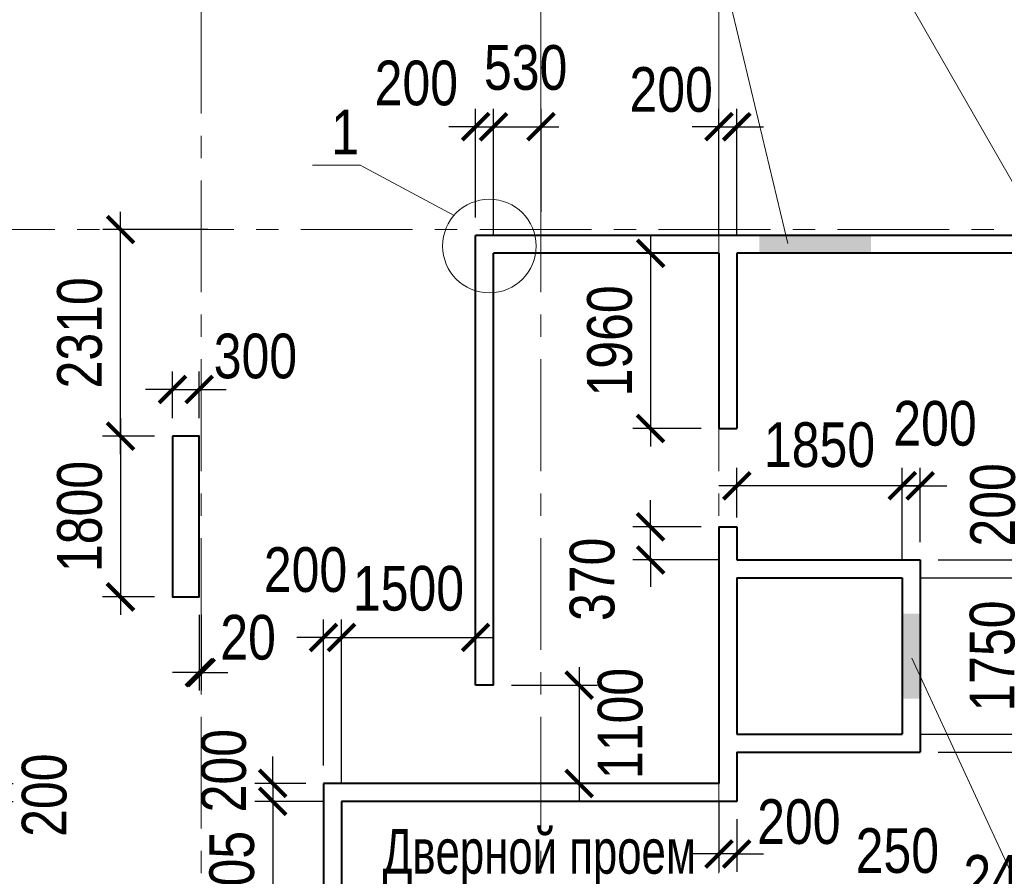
# Model space of a CAD drawing. Extents: x 26966 to 148137, y 549733 to 633733.
# Tile 25 of 29: x 71639 to 82648, y 616594 to 626176. Entities that reach past the tile are written whole.
import ezdxf

# ---------------------------------------------------------------- set-up
doc = ezdxf.new("R2010")
doc.units = 0
doc.header["$LTSCALE"] = 1000
doc.header["$MEASUREMENT"] = 0
doc.linetypes.add('CENTER', pattern=[2, 1.25, -0.25, 0.25, -0.25])
for name, color, linetype, lineweight in [('CК-400-Т(двери)', 7, 'Continuous', 20), ('СК-040-С(тены)', 12, 'Continuous', 40), ('СК-043-С-ПИЛОНЫ', 5, 'Continuous', 40), ('СК-100-О(си)', 7, 'CENTER', 15), ('СК-110-О-РАЗМЕРЫ', 7, 'Continuous', 15), ('СК-300-Р(азмеры)', 7, 'Continuous', 20), ('СК-343-Р-КОЛОННЫ', 7, 'Continuous', 13), ('СК-400-Т(екст)', 7, 'Continuous', 20), ('СК-600-Ш(триховка', 7, 'Continuous', 15)]:
    doc.layers.add(name, color=color, linetype=linetype, lineweight=lineweight)
doc.styles.add('RUSS', font='arial.ttf', dxfattribs={"width": 0.8})
doc.dimstyles.new('100-200', dxfattribs={"dimscale": 0, "dimtxt": 500, "dimasz": 300, "dimexe": 200, "dimexo": 200, "dimgap": 200, "dimtad": 1, "dimdec": 0, "dimzin": 0, "dimdsep": 46, "dimtxsty": 'RUSS', "dimblk": 'ARCHTICK', "dimcen": 0.096, "dimdle": 200, "dimclrd": 7, "dimclre": 7, "dimclrt": 256, "dimadec": 0, "dimazin": 0, "dimtfac": 1, "dimtdec": 0, "dimtmove": 2, "dimatfit": 3, "dimldrblk": 'OBLIQUE', "dimfxl": 1, "dimtolj": 1, "dimtzin": 0, "dimarcsym": 0})

# ---------------------------------------------------------------- blocks, each defined once
blk = doc.blocks.new('оси')
at = {"layer": 'СК-100-О(си)'}
for p, q in [((-17800, 18534.9), (-17800, -11023.5)), ((-14000, 18534.9), (-14000, -11023.5)), ((-12010, 18534.9), (-12010, -11023.5)), ((-46685.3, 15985), (4554.2, 15985))]:
    blk.add_line(p, q, dxfattribs=at)
blk = doc.blocks.new('A$C858fb3ef')
at = {"layer": 'СК-300-Р(азмеры)'}
blk.add_blockref('оси', (0, 0), dxfattribs=at)
blk = doc.blocks.new('A$C573b34c5')
blk.add_blockref('A$C858fb3ef', (0, 0))
blk = doc.blocks.new('A$Cc2edbf5f')
at = {"layer": 'СК-040-С(тены)'}
for p, q in [((38410, 15920), (29190, 15920)), ((29190, 10890), (29190, 15920)), ((31910, 15720), (29390, 15720)), ((29390, 10890), (29390, 15720)), ((31910, 15720), (31910, 13760)), ((32110, 15720), (32110, 13760)), ((36210, 15720), (32110, 15720)), ((31910, 13760), (32110, 13760)), ((31910, 12660), (32110, 12660)), ((31910, 12660), (31910, 9790)), ((32110, 12660), (32110, 12290)), ((32110, 12290), (34160, 12290)), ((34160, 12290), (34160, 10140)), ((32110, 12090), (32110, 10340)), ((32110, 12090), (33960, 12090)), ((33960, 12090), (33960, 10340)), ((29390, 10890), (29190, 10890)), ((32110, 10340), (33960, 10340)), ((32110, 10140), (32110, 9590)), ((32110, 10140), (34160, 10140)), ((29190, 9790), (27490, 9790)), ((27490, 9790), (27490, 5985)), ((31910, 9790), (29190, 9790)), ((32110, 9590), (27690, 9590)), ((27690, 9590), (27690, 7685))]:
    blk.add_line(p, q, dxfattribs=at)
at = {"layer": 'СК-043-С-ПИЛОНЫ'}
blk.add_lwpolyline([(25800, 13676), (25800, 11876), (26100, 11876), (26100, 13676)], close=True, dxfattribs=at)
at = {"layer": 'СК-600-Ш(триховка', "color": 7}
for points in [[(32360, 15920), (32360, 15720), (33610, 15920), (33610, 15720)], [(34160, 11690), (33960, 11690), (34160, 10740), (33960, 10740)]]:
    blk.add_solid(points, dxfattribs=at)
blk = doc.blocks.new('_ArchTick')
at = {"color": 0, "linetype": 'ByBlock', "const_width": 0.15}
blk.add_lwpolyline([(-0.5, -0.5), (0.5, 0.5)], dxfattribs=at)
blk = doc.blocks.new('*D54')
at = {"layer": 'Defpoints', "color": 0, "transparency": 16777216}
for p in [(69720, 617633), (71027, 617433), (71365, 617433)]:
    blk.add_point(p, dxfattribs=at)
at = {"layer": 'СК-343-Р-КОЛОННЫ', "color": 7, "lineweight": -2, "transparency": 16777216}
for p, q in [((71365, 617633), (71365, 617933)), ((69920, 617633), (71565, 617633)), ((71365, 617633), (71365, 617433)), ((71227, 617433), (71565, 617433)), ((71365, 617433), (71365, 617133))]:
    blk.add_line(p, q, dxfattribs=at)
at = {"layer": 'СК-343-Р-КОЛОННЫ', "color": 7, "lineweight": -2, "transparency": 16777216, "xscale": 300, "yscale": 300, "zscale": 300}
for p, rotation in [((71365, 617633), 270), ((71365, 617433), 90)]:
    blk.add_blockref('_ArchTick', p, dxfattribs=dict(at, rotation=rotation))
at = {"layer": 'СК-343-Р-КОЛОННЫ', "transparency": 16777216, "insert": (71916, 617502), "char_height": 500, "attachment_point": 5, "rotation": 90, "style": 'RUSS'}
blk.add_mtext('\\A1;200', dxfattribs=at)
blk = doc.blocks.new('_Oblique')
at = {"color": 0, "linetype": 'ByBlock', "lineweight": -2}
blk.add_line((-0.5, -0.5), (0.5, 0.5), dxfattribs=at)
blk = doc.blocks.new('*D87')
at = {"layer": 'Defpoints', "color": 0, "transparency": 16777216}
for p in [(73647, 619719), (73668, 619719), (73668, 618873)]:
    blk.add_point(p, dxfattribs=at)
at = {"layer": 'СК-343-Р-КОЛОННЫ', "color": 7, "lineweight": -2, "transparency": 16777216}
for p, q in [((73647, 619519), (73647, 618673)), ((73668, 619519), (73668, 618673)), ((73647, 618873), (73347, 618873)), ((73647, 618873), (73668, 618873)), ((73668, 618873), (73968, 618873))]:
    blk.add_line(p, q, dxfattribs=at)
at = {"layer": 'СК-343-Р-КОЛОННЫ', "color": 7, "lineweight": -2, "transparency": 16777216, "xscale": 300, "yscale": 300, "zscale": 300}
blk.add_blockref('_ArchTick', (73647, 618873), dxfattribs=at)
at = {"layer": 'СК-343-Р-КОЛОННЫ', "color": 7, "lineweight": -2, "transparency": 16777216, "xscale": 300, "yscale": 300, "zscale": 300, "rotation": 180}
blk.add_blockref('_ArchTick', (73668, 618873), dxfattribs=at)
at = {"layer": 'СК-343-Р-КОЛОННЫ', "transparency": 16777216, "insert": (74193, 619265), "char_height": 500, "attachment_point": 5, "style": 'RUSS'}
blk.add_mtext('\\A1;20', dxfattribs=at)
blk = doc.blocks.new('*D88')
at = {"layer": 'Defpoints', "color": 0, "transparency": 16777216}
for p in [(73647, 622040), (73347, 621519), (73647, 621519)]:
    blk.add_point(p, dxfattribs=at)
at = {"layer": 'СК-343-Р-КОЛОННЫ', "color": 7, "lineweight": -2, "transparency": 16777216}
for p, q in [((73347, 621719), (73347, 622240)), ((73647, 621719), (73647, 622240)), ((73347, 622040), (73047, 622040)), ((73347, 622040), (73647, 622040)), ((73647, 622040), (73947, 622040))]:
    blk.add_line(p, q, dxfattribs=at)
at = {"layer": 'СК-343-Р-КОЛОННЫ', "color": 7, "lineweight": -2, "transparency": 16777216, "xscale": 300, "yscale": 300, "zscale": 300}
blk.add_blockref('_ArchTick', (73347, 622040), dxfattribs=at)
at = {"layer": 'СК-343-Р-КОЛОННЫ', "color": 7, "lineweight": -2, "transparency": 16777216, "xscale": 300, "yscale": 300, "zscale": 300, "rotation": 180}
blk.add_blockref('_ArchTick', (73647, 622040), dxfattribs=at)
at = {"layer": 'СК-343-Р-КОЛОННЫ', "transparency": 16777216, "insert": (74275, 622411), "char_height": 500, "attachment_point": 5, "style": 'RUSS'}
blk.add_mtext('\\A1;300', dxfattribs=at)
blk = doc.blocks.new('*D89')
at = {"layer": 'Defpoints', "color": 0, "transparency": 16777216}
for p in [(76937, 624979), (76737, 623763), (76937, 623563)]:
    blk.add_point(p, dxfattribs=at)
at = {"layer": 'СК-343-Р-КОЛОННЫ', "color": 7, "lineweight": -2, "transparency": 16777216}
for p, q in [((76737, 623963), (76737, 625179)), ((76937, 623763), (76937, 625179)), ((76737, 624979), (76437, 624979)), ((76737, 624979), (76937, 624979)), ((76937, 624979), (77237, 624979))]:
    blk.add_line(p, q, dxfattribs=at)
at = {"layer": 'СК-343-Р-КОЛОННЫ', "color": 7, "lineweight": -2, "transparency": 16777216, "xscale": 300, "yscale": 300, "zscale": 300}
blk.add_blockref('_ArchTick', (76737, 624979), dxfattribs=at)
at = {"layer": 'СК-343-Р-КОЛОННЫ', "color": 7, "lineweight": -2, "transparency": 16777216, "xscale": 300, "yscale": 300, "zscale": 300, "rotation": 180}
blk.add_blockref('_ArchTick', (76937, 624979), dxfattribs=at)
at = {"layer": 'СК-343-Р-КОЛОННЫ', "transparency": 16777216, "insert": (76074, 625465), "char_height": 500, "attachment_point": 5, "style": 'RUSS'}
blk.add_mtext('\\A1;200', dxfattribs=at)
blk = doc.blocks.new('*D90')
at = {"layer": 'Defpoints', "color": 0, "transparency": 16777216}
for p in [(77468, 624979), (77468, 623828), (76937, 623563)]:
    blk.add_point(p, dxfattribs=at)
at = {"layer": 'СК-343-Р-КОЛОННЫ', "color": 7, "lineweight": -2, "transparency": 16777216}
for p, q in [((76937, 623763), (76937, 625179)), ((77468, 624028), (77468, 625179)), ((76737, 624979), (77668, 624979))]:
    blk.add_line(p, q, dxfattribs=at)
at = {"layer": 'СК-343-Р-КОЛОННЫ', "color": 7, "lineweight": -2, "transparency": 16777216, "xscale": 300, "yscale": 300, "zscale": 300, "rotation": 180}
blk.add_blockref('_ArchTick', (76937, 624979), dxfattribs=at)
at = {"layer": 'СК-343-Р-КОЛОННЫ', "color": 7, "lineweight": -2, "transparency": 16777216, "xscale": 300, "yscale": 300, "zscale": 300}
blk.add_blockref('_ArchTick', (77468, 624979), dxfattribs=at)
at = {"layer": 'СК-343-Р-КОЛОННЫ', "transparency": 16777216, "insert": (77296, 625638), "char_height": 500, "attachment_point": 5, "style": 'RUSS'}
blk.add_mtext('\\A1;530', dxfattribs=at)
blk = doc.blocks.new('*D101')
at = {"layer": 'Defpoints', "color": 0, "transparency": 16777216}
for p in [(79657, 620963), (79657, 620409), (81507, 619933)]:
    blk.add_point(p, dxfattribs=at)
at = {"layer": 'СК-343-Р-КОЛОННЫ', "color": 7, "lineweight": -2, "transparency": 16777216}
for p, q in [((79657, 620609), (79657, 621163)), ((81507, 620133), (81507, 621163)), ((81707, 620963), (79457, 620963))]:
    blk.add_line(p, q, dxfattribs=at)
at = {"layer": 'СК-343-Р-КОЛОННЫ', "color": 7, "lineweight": -2, "transparency": 16777216, "xscale": 300, "yscale": 300, "zscale": 300, "rotation": 180}
blk.add_blockref('_ArchTick', (79657, 620963), dxfattribs=at)
at = {"layer": 'СК-343-Р-КОЛОННЫ', "color": 7, "lineweight": -2, "transparency": 16777216, "xscale": 300, "yscale": 300, "zscale": 300}
blk.add_blockref('_ArchTick', (81507, 620963), dxfattribs=at)
at = {"layer": 'СК-343-Р-КОЛОННЫ', "transparency": 16777216, "insert": (80582, 621419), "char_height": 500, "attachment_point": 5, "style": 'RUSS'}
blk.add_mtext('\\A1;1850', dxfattribs=at)
blk = doc.blocks.new('*D102')
at = {"layer": 'Defpoints', "color": 0, "transparency": 16777216}
for p in [(81707, 620963), (81707, 620133), (81507, 619933)]:
    blk.add_point(p, dxfattribs=at)
at = {"layer": 'СК-343-Р-КОЛОННЫ', "color": 7, "lineweight": -2, "transparency": 16777216}
for p, q in [((81507, 620133), (81507, 621163)), ((81707, 620333), (81707, 621163)), ((81507, 620963), (81207, 620963)), ((81507, 620963), (81707, 620963)), ((81707, 620963), (82007, 620963))]:
    blk.add_line(p, q, dxfattribs=at)
at = {"layer": 'СК-343-Р-КОЛОННЫ', "color": 7, "lineweight": -2, "transparency": 16777216, "xscale": 300, "yscale": 300, "zscale": 300}
blk.add_blockref('_ArchTick', (81507, 620963), dxfattribs=at)
at = {"layer": 'СК-343-Р-КОЛОННЫ', "color": 7, "lineweight": -2, "transparency": 16777216, "xscale": 300, "yscale": 300, "zscale": 300, "rotation": 180}
blk.add_blockref('_ArchTick', (81707, 620963), dxfattribs=at)
at = {"layer": 'СК-343-Р-КОЛОННЫ', "transparency": 16777216, "insert": (81873, 621658), "char_height": 500, "attachment_point": 5, "style": 'RUSS'}
blk.add_mtext('\\A1;200', dxfattribs=at)
blk = doc.blocks.new('*D103')
at = {"layer": 'Defpoints', "color": 0, "transparency": 16777216}
for p in [(81507, 619933), (81507, 618183), (82971, 618183)]:
    blk.add_point(p, dxfattribs=at)
at = {"layer": 'СК-343-Р-КОЛОННЫ', "color": 7, "lineweight": -2, "transparency": 16777216}
for p, q in [((82971, 620133), (82971, 617983)), ((81707, 619933), (83171, 619933)), ((81707, 618183), (83171, 618183))]:
    blk.add_line(p, q, dxfattribs=at)
at = {"layer": 'СК-343-Р-КОЛОННЫ', "color": 7, "lineweight": -2, "transparency": 16777216, "xscale": 300, "yscale": 300, "zscale": 300}
for p, rotation in [((82971, 619933), 90), ((82971, 618183), 270)]:
    blk.add_blockref('_ArchTick', p, dxfattribs=dict(at, rotation=rotation))
at = {"layer": 'СК-343-Р-КОЛОННЫ', "transparency": 16777216, "insert": (82515, 619058), "char_height": 500, "attachment_point": 5, "rotation": 90, "style": 'RUSS'}
blk.add_mtext('\\A1;1750', dxfattribs=at)
blk = doc.blocks.new('*D104')
at = {"layer": 'Defpoints', "color": 0, "transparency": 16777216}
for p in [(81707, 620133), (82971, 620133), (81507, 619933)]:
    blk.add_point(p, dxfattribs=at)
at = {"layer": 'СК-343-Р-КОЛОННЫ', "color": 7, "lineweight": -2, "transparency": 16777216}
for p, q in [((82971, 620133), (82971, 620433)), ((81907, 620133), (83171, 620133)), ((82971, 619933), (82971, 620133)), ((81707, 619933), (83171, 619933)), ((82971, 619933), (82971, 619633))]:
    blk.add_line(p, q, dxfattribs=at)
at = {"layer": 'СК-343-Р-КОЛОННЫ', "color": 7, "lineweight": -2, "transparency": 16777216, "xscale": 300, "yscale": 300, "zscale": 300}
for p, rotation in [((82971, 620133), 270), ((82971, 619933), 90)]:
    blk.add_blockref('_ArchTick', p, dxfattribs=dict(at, rotation=rotation))
at = {"layer": 'СК-343-Р-КОЛОННЫ', "transparency": 16777216, "insert": (82520, 620749), "char_height": 500, "attachment_point": 5, "rotation": 90, "style": 'RUSS'}
blk.add_mtext('\\A1;200', dxfattribs=at)
blk = doc.blocks.new('*D105')
at = {"layer": 'Defpoints', "color": 0, "transparency": 16777216}
for p in [(81507, 618183), (81707, 617983), (82971, 617983)]:
    blk.add_point(p, dxfattribs=at)
at = {"layer": 'СК-343-Р-КОЛОННЫ', "color": 7, "lineweight": -2, "transparency": 16777216}
for p, q in [((82971, 618183), (82971, 618483)), ((81707, 618183), (83171, 618183)), ((82971, 618183), (82971, 617983)), ((81907, 617983), (83171, 617983)), ((82971, 617983), (82971, 617683))]:
    blk.add_line(p, q, dxfattribs=at)
at = {"layer": 'СК-343-Р-КОЛОННЫ', "color": 7, "lineweight": -2, "transparency": 16777216, "xscale": 300, "yscale": 300, "zscale": 300}
for p, rotation in [((82971, 618183), 270), ((82971, 617983), 90)]:
    blk.add_blockref('_ArchTick', p, dxfattribs=dict(at, rotation=rotation))
at = {"layer": 'СК-343-Р-КОЛОННЫ', "transparency": 16777216, "insert": (83369, 617325), "char_height": 500, "attachment_point": 5, "rotation": 90, "style": 'RUSS'}
blk.add_mtext('\\A1;200', dxfattribs=at)
blk = doc.blocks.new('*D106')
at = {"layer": 'Defpoints', "color": 0, "transparency": 16777216}
for p in [(75037, 617633), (74468, 617433), (75237, 617433)]:
    blk.add_point(p, dxfattribs=at)
at = {"layer": 'СК-343-Р-КОЛОННЫ', "color": 7, "lineweight": -2, "transparency": 16777216}
for p, q in [((74468, 617633), (74468, 617933)), ((74837, 617633), (74268, 617633)), ((74468, 617633), (74468, 617433)), ((75037, 617433), (74268, 617433)), ((74468, 617433), (74468, 617133))]:
    blk.add_line(p, q, dxfattribs=at)
at = {"layer": 'СК-343-Р-КОЛОННЫ', "color": 7, "lineweight": -2, "transparency": 16777216, "xscale": 300, "yscale": 300, "zscale": 300}
for p, rotation in [((74468, 617633), 270), ((74468, 617433), 90)]:
    blk.add_blockref('_ArchTick', p, dxfattribs=dict(at, rotation=rotation))
at = {"layer": 'СК-343-Р-КОЛОННЫ', "transparency": 16777216, "insert": (73922, 617776), "char_height": 500, "attachment_point": 5, "rotation": 90, "style": 'RUSS'}
blk.add_mtext('\\A1;200', dxfattribs=at)
blk = doc.blocks.new('*D107')
at = {"layer": 'Defpoints', "color": 0, "transparency": 16777216}
for p in [(75237, 617433), (74468, 615528), (75237, 615528)]:
    blk.add_point(p, dxfattribs=at)
at = {"layer": 'СК-343-Р-КОЛОННЫ', "color": 7, "lineweight": -2, "transparency": 16777216}
for p, q in [((74468, 617633), (74468, 615328)), ((75037, 617433), (74268, 617433)), ((75037, 615528), (74268, 615528))]:
    blk.add_line(p, q, dxfattribs=at)
at = {"layer": 'СК-343-Р-КОЛОННЫ', "color": 7, "lineweight": -2, "transparency": 16777216, "xscale": 300, "yscale": 300, "zscale": 300}
for p, rotation in [((74468, 617433), 90), ((74468, 615528), 270)]:
    blk.add_blockref('_ArchTick', p, dxfattribs=dict(at, rotation=rotation))
at = {"layer": 'СК-343-Р-КОЛОННЫ', "transparency": 16777216, "insert": (74013, 616481), "char_height": 500, "attachment_point": 5, "rotation": 90, "style": 'RUSS'}
blk.add_mtext('\\A1;1905', dxfattribs=at)
blk = doc.blocks.new('*D114')
at = {"layer": 'Defpoints', "color": 0, "transparency": 16777216}
for p in [(75237, 619266), (75037, 617633), (75237, 617433)]:
    blk.add_point(p, dxfattribs=at)
at = {"layer": 'СК-343-Р-КОЛОННЫ', "color": 7, "lineweight": -2, "transparency": 16777216}
for p, q in [((75037, 617833), (75037, 619466)), ((75237, 617633), (75237, 619466)), ((75037, 619266), (74737, 619266)), ((75037, 619266), (75237, 619266)), ((75237, 619266), (75537, 619266))]:
    blk.add_line(p, q, dxfattribs=at)
at = {"layer": 'СК-343-Р-КОЛОННЫ', "color": 7, "lineweight": -2, "transparency": 16777216, "xscale": 300, "yscale": 300, "zscale": 300}
blk.add_blockref('_ArchTick', (75037, 619266), dxfattribs=at)
at = {"layer": 'СК-343-Р-КОЛОННЫ', "color": 7, "lineweight": -2, "transparency": 16777216, "xscale": 300, "yscale": 300, "zscale": 300, "rotation": 180}
blk.add_blockref('_ArchTick', (75237, 619266), dxfattribs=at)
at = {"layer": 'СК-343-Р-КОЛОННЫ', "transparency": 16777216, "insert": (74835, 620022), "char_height": 500, "attachment_point": 5, "style": 'RUSS'}
blk.add_mtext('\\A1;200', dxfattribs=at)
blk = doc.blocks.new('*D115')
at = {"layer": 'Defpoints', "color": 0, "transparency": 16777216}
for p in [(76737, 619266), (76737, 618755), (75237, 617433)]:
    blk.add_point(p, dxfattribs=at)
at = {"layer": 'СК-343-Р-КОЛОННЫ', "color": 7, "lineweight": -2, "transparency": 16777216}
for p, q in [((75237, 617633), (75237, 619466)), ((76737, 618955), (76737, 619466)), ((75037, 619266), (76937, 619266))]:
    blk.add_line(p, q, dxfattribs=at)
at = {"layer": 'СК-343-Р-КОЛОННЫ', "color": 7, "lineweight": -2, "transparency": 16777216, "xscale": 300, "yscale": 300, "zscale": 300, "rotation": 180}
blk.add_blockref('_ArchTick', (75237, 619266), dxfattribs=at)
at = {"layer": 'СК-343-Р-КОЛОННЫ', "color": 7, "lineweight": -2, "transparency": 16777216, "xscale": 300, "yscale": 300, "zscale": 300}
blk.add_blockref('_ArchTick', (76737, 619266), dxfattribs=at)
at = {"layer": 'СК-343-Р-КОЛОННЫ', "transparency": 16777216, "insert": (75986, 619813), "char_height": 500, "attachment_point": 5, "style": 'RUSS'}
blk.add_mtext('\\A1;1500', dxfattribs=at)
blk = doc.blocks.new('*D83')
at = {"layer": 'Defpoints', "color": 0, "transparency": 16777216}
for p in [(79657, 624979), (79457, 623563), (79657, 623563)]:
    blk.add_point(p, dxfattribs=at)
at = {"layer": 'СК-343-Р-КОЛОННЫ', "color": 7, "lineweight": -2, "transparency": 16777216}
for p, q in [((79457, 623763), (79457, 625179)), ((79657, 623763), (79657, 625179)), ((79457, 624979), (79157, 624979)), ((79457, 624979), (79657, 624979)), ((79657, 624979), (79957, 624979))]:
    blk.add_line(p, q, dxfattribs=at)
at = {"layer": 'СК-343-Р-КОЛОННЫ', "color": 7, "lineweight": -2, "transparency": 16777216, "xscale": 300, "yscale": 300, "zscale": 300}
blk.add_blockref('_ArchTick', (79457, 624979), dxfattribs=at)
at = {"layer": 'СК-343-Р-КОЛОННЫ', "color": 7, "lineweight": -2, "transparency": 16777216, "xscale": 300, "yscale": 300, "zscale": 300, "rotation": 180}
blk.add_blockref('_ArchTick', (79657, 624979), dxfattribs=at)
at = {"layer": 'СК-343-Р-КОЛОННЫ', "transparency": 16777216, "insert": (78923, 625392), "char_height": 500, "attachment_point": 5, "style": 'RUSS'}
blk.add_mtext('\\A1;200', dxfattribs=at)
blk = doc.blocks.new('*D77')
at = {"layer": 'Defpoints', "color": 0, "transparency": 16777216}
for p in [(73347, 621519), (72766, 619719), (73347, 619719)]:
    blk.add_point(p, dxfattribs=at)
at = {"layer": 'СК-343-Р-КОЛОННЫ', "color": 7, "lineweight": -2, "transparency": 16777216}
for p, q in [((72766, 621719), (72766, 619519)), ((73147, 621519), (72566, 621519)), ((73147, 619719), (72566, 619719))]:
    blk.add_line(p, q, dxfattribs=at)
at = {"layer": 'СК-343-Р-КОЛОННЫ', "color": 7, "lineweight": -2, "transparency": 16777216, "xscale": 300, "yscale": 300, "zscale": 300}
for p, rotation in [((72766, 621519), 90), ((72766, 619719), 270)]:
    blk.add_blockref('_ArchTick', p, dxfattribs=dict(at, rotation=rotation))
at = {"layer": 'СК-343-Р-КОЛОННЫ', "transparency": 16777216, "insert": (72311, 620619), "char_height": 500, "attachment_point": 5, "rotation": 90, "style": 'RUSS'}
blk.add_mtext('\\A1;1800', dxfattribs=at)
blk = doc.blocks.new('*D78')
at = {"layer": 'Defpoints', "color": 0, "transparency": 16777216}
for p in [(72767, 623828), (73942, 623828), (73276, 621518)]:
    blk.add_point(p, dxfattribs=at)
at = {"layer": 'СК-343-Р-КОЛОННЫ', "color": 7, "lineweight": -2, "transparency": 16777216}
for p, q in [((72767, 621318), (72767, 624028)), ((73742, 623828), (72567, 623828)), ((73076, 621518), (72567, 621518))]:
    blk.add_line(p, q, dxfattribs=at)
at = {"layer": 'СК-343-Р-КОЛОННЫ', "color": 7, "lineweight": -2, "transparency": 16777216, "xscale": 300, "yscale": 300, "zscale": 300}
for p, rotation in [((72767, 623828), 90), ((72767, 621518), 270)]:
    blk.add_blockref('_ArchTick', p, dxfattribs=dict(at, rotation=rotation))
at = {"layer": 'СК-343-Р-КОЛОННЫ', "transparency": 16777216, "insert": (72311, 622673), "char_height": 500, "attachment_point": 5, "rotation": 90, "style": 'RUSS'}
blk.add_mtext('\\A1;2310', dxfattribs=at)
blk = doc.blocks.new('*D80')
at = {"layer": 'Defpoints', "color": 0, "transparency": 16777216}
for p in [(76937, 618733), (76937, 617633), (77895, 617633)]:
    blk.add_point(p, dxfattribs=at)
at = {"layer": 'СК-343-Р-КОЛОННЫ', "color": 7, "lineweight": -2, "transparency": 16777216}
for p, q in [((77895, 618933), (77895, 617433)), ((77137, 618733), (78095, 618733)), ((77137, 617633), (78095, 617633))]:
    blk.add_line(p, q, dxfattribs=at)
at = {"layer": 'СК-343-Р-КОЛОННЫ', "color": 7, "lineweight": -2, "transparency": 16777216, "xscale": 300, "yscale": 300, "zscale": 300}
for p, rotation in [((77895, 618733), 90), ((77895, 617633), 270)]:
    blk.add_blockref('_ArchTick', p, dxfattribs=dict(at, rotation=rotation))
at = {"layer": 'СК-343-Р-КОЛОННЫ', "transparency": 16777216, "insert": (78356, 618304), "char_height": 500, "attachment_point": 5, "rotation": 90, "style": 'RUSS'}
blk.add_mtext('\\A1;1100', dxfattribs=at)
blk = doc.blocks.new('*D81')
at = {"layer": 'Defpoints', "color": 0, "transparency": 16777216}
for p in [(78693, 620503), (79457, 620503), (79657, 620133)]:
    blk.add_point(p, dxfattribs=at)
at = {"layer": 'СК-343-Р-КОЛОННЫ', "color": 7, "lineweight": -2, "transparency": 16777216}
for p, q in [((78693, 620503), (78693, 620803)), ((79257, 620503), (78493, 620503)), ((78693, 620133), (78693, 620503)), ((79457, 620133), (78493, 620133)), ((78693, 620133), (78693, 619833))]:
    blk.add_line(p, q, dxfattribs=at)
at = {"layer": 'СК-343-Р-КОЛОННЫ', "color": 7, "lineweight": -2, "transparency": 16777216, "xscale": 300, "yscale": 300, "zscale": 300}
for p, rotation in [((78693, 620503), 270), ((78693, 620133), 90)]:
    blk.add_blockref('_ArchTick', p, dxfattribs=dict(at, rotation=rotation))
at = {"layer": 'СК-343-Р-КОЛОННЫ', "transparency": 16777216, "insert": (78042, 619916), "char_height": 500, "attachment_point": 5, "rotation": 90, "style": 'RUSS'}
blk.add_mtext('\\A1;370', dxfattribs=at)
blk = doc.blocks.new('*D82')
at = {"layer": 'Defpoints', "color": 0, "transparency": 16777216}
for p in [(79457, 617633), (79657, 617433), (79457, 616844)]:
    blk.add_point(p, dxfattribs=at)
at = {"layer": 'СК-343-Р-КОЛОННЫ', "color": 7, "lineweight": -2, "transparency": 16777216}
for p, q in [((79457, 617433), (79457, 616644)), ((79657, 617233), (79657, 616644)), ((79457, 616844), (79157, 616844)), ((79657, 616844), (79457, 616844)), ((79657, 616844), (79957, 616844))]:
    blk.add_line(p, q, dxfattribs=at)
at = {"layer": 'СК-343-Р-КОЛОННЫ', "color": 7, "lineweight": -2, "transparency": 16777216, "xscale": 300, "yscale": 300, "zscale": 300}
blk.add_blockref('_ArchTick', (79457, 616844), dxfattribs=at)
at = {"layer": 'СК-343-Р-КОЛОННЫ', "color": 7, "lineweight": -2, "transparency": 16777216, "xscale": 300, "yscale": 300, "zscale": 300, "rotation": 180}
blk.add_blockref('_ArchTick', (79657, 616844), dxfattribs=at)
at = {"layer": 'СК-343-Р-КОЛОННЫ', "transparency": 16777216, "insert": (80351, 617203), "char_height": 500, "attachment_point": 5, "style": 'RUSS'}
blk.add_mtext('\\A1;200', dxfattribs=at)
blk = doc.blocks.new('*D57')
at = {"layer": 'Defpoints', "color": 0, "transparency": 16777216}
for p in [(79457, 623563), (78693, 621603), (79457, 621603)]:
    blk.add_point(p, dxfattribs=at)
at = {"layer": 'СК-343-Р-КОЛОННЫ', "color": 7, "lineweight": -2, "transparency": 16777216}
for p, q in [((78693, 623763), (78693, 621403)), ((79257, 623563), (78493, 623563)), ((79257, 621603), (78493, 621603))]:
    blk.add_line(p, q, dxfattribs=at)
at = {"layer": 'СК-343-Р-КОЛОННЫ', "color": 7, "lineweight": -2, "transparency": 16777216, "xscale": 300, "yscale": 300, "zscale": 300}
for p, rotation in [((78693, 623563), 90), ((78693, 621603), 270)]:
    blk.add_blockref('_ArchTick', p, dxfattribs=dict(at, rotation=rotation))
at = {"layer": 'СК-343-Р-КОЛОННЫ', "transparency": 16777216, "insert": (78237, 622583), "char_height": 500, "attachment_point": 5, "rotation": 90, "style": 'RUSS'}
blk.add_mtext('\\A1;1960', dxfattribs=at)
blk = doc.blocks.new('*D312')
at = {"layer": 'Defpoints', "color": 0, "transparency": 16777216}
for p in [(84048, 616124), (81577, 615278), (84048, 615278)]:
    blk.add_point(p, dxfattribs=at)
at = {"layer": 'СК-343-Р-КОЛОННЫ', "color": 7, "lineweight": -2, "transparency": 16777216}
for p, q in [((81577, 615478), (81577, 616324)), ((84048, 615478), (84048, 616324)), ((81377, 616124), (84248, 616124))]:
    blk.add_line(p, q, dxfattribs=at)
at = {"layer": 'СК-343-Р-КОЛОННЫ', "color": 7, "lineweight": -2, "transparency": 16777216, "xscale": 300, "yscale": 300, "zscale": 300, "rotation": 180}
blk.add_blockref('_ArchTick', (81577, 616124), dxfattribs=at)
at = {"layer": 'СК-343-Р-КОЛОННЫ', "color": 7, "lineweight": -2, "transparency": 16777216, "xscale": 300, "yscale": 300, "zscale": 300}
blk.add_blockref('_ArchTick', (84048, 616124), dxfattribs=at)
at = {"layer": 'СК-343-Р-КОЛОННЫ', "transparency": 16777216, "insert": (82812, 616579), "char_height": 500, "attachment_point": 5, "style": 'RUSS'}
blk.add_mtext('\\A1;2470', dxfattribs=at)
blk = doc.blocks.new('*D313')
at = {"layer": 'Defpoints', "color": 0, "transparency": 16777216}
for p in [(81327, 616124), (81327, 615528), (81577, 615278)]:
    blk.add_point(p, dxfattribs=at)
at = {"layer": 'СК-343-Р-КОЛОННЫ', "color": 7, "lineweight": -2, "transparency": 16777216}
for p, q in [((81327, 615728), (81327, 616324)), ((81577, 615478), (81577, 616324)), ((81327, 616124), (81027, 616124)), ((81577, 616124), (81327, 616124)), ((81577, 616124), (81877, 616124))]:
    blk.add_line(p, q, dxfattribs=at)
at = {"layer": 'СК-343-Р-КОЛОННЫ', "color": 7, "lineweight": -2, "transparency": 16777216, "xscale": 300, "yscale": 300, "zscale": 300}
blk.add_blockref('_ArchTick', (81327, 616124), dxfattribs=at)
at = {"layer": 'СК-343-Р-КОЛОННЫ', "color": 7, "lineweight": -2, "transparency": 16777216, "xscale": 300, "yscale": 300, "zscale": 300, "rotation": 180}
blk.add_blockref('_ArchTick', (81577, 616124), dxfattribs=at)
at = {"layer": 'СК-343-Р-КОЛОННЫ', "transparency": 16777216, "insert": (81452, 616879), "char_height": 500, "attachment_point": 5, "style": 'RUSS'}
blk.add_mtext('\\A1;250', dxfattribs=at)

msp = doc.modelspace()

# ---------------------------------------------------------------- linework, layer by layer
at = {"layer": 'СК-110-О-РАЗМЕРЫ'}
msp.add_line((74912.9, 624549), (75446, 624549), dxfattribs=at)
msp.add_circle((76891.2, 623643.9), 523.3, dxfattribs=at)
at = {"layer": 'СК-343-Р-КОЛОННЫ'}
for p, q in [((79410.1, 627088.8), (80227.2, 623674.3)), ((81189.7, 627057.8), (83891.4, 622351.6)), ((75446, 624549), (76496.1, 623987.1)), ((84173.4, 613495.8), (81615, 619033.8))]:
    msp.add_line(p, q, dxfattribs=at)

# ---------------------------------------------------------------- block references
at = {"layer": 'СК-040-С(тены)'}
msp.add_blockref('A$Cc2edbf5f', (47547.3, 607842.8), dxfattribs=at)
at = {"layer": 'СК-300-Р(азмеры)'}
msp.add_blockref('A$C573b34c5', (91467.5, 607842.9), dxfattribs=at)

# ---------------------------------------------------------------- texts
at = {"layer": 'CК-400-Т(двери)', "color": 7, "insert": (75698, 617123.5), "char_height": 500, "width": 4535.799, "attachment_point": 1, "line_spacing_factor": 0.835689, "style": 'RUSS'}
msp.add_mtext('{\\W0.7;Дверной проем\\P900х2250(h)}', dxfattribs=at)
at = {"layer": 'СК-400-Т(екст)', "style": 'RUSS', "width": 0.8}
msp.add_text('1', height=500, dxfattribs=at).set_placement((75122, 624669.7))

# ---------------------------------------------------------------- dimensions: what is measured, and where the dimension line sits
at = {"layer": 'СК-343-Р-КОЛОННЫ'}
for base, p1, p2, picture, middle in [((77467.6, 624978.7), (76937.3, 623563.3), (77467.6, 623827.9), '*D90', (77296.2, 625638.1)), ((76937.3, 624979.1), (76737.3, 623763.3), (76937.3, 623563.3), '*D89', (76074.4, 625464.5)), ((79657.3, 624978.6), (79457.3, 623563.2), (79657.3, 623563.2), '*D83', (78923.2, 625392.2)), ((73647.2, 622039.7), (73347.2, 621518.5), (73647.2, 621518.5), '*D88', (74274.9, 622410.8)), ((81707.3, 620963.3), (81507.3, 619933.2), (81707.3, 620133.2), '*D102', (81873.2, 621658.2)), ((75237.5, 619266.2), (75037.5, 617633.2), (75237.5, 617433.2), '*D114', (74835, 620021.8)), ((76737.3, 619266.2), (75237.5, 617433.2), (76737.3, 618755.2), '*D115', (75985.8, 619812.7)), ((73667.5, 618872.6), (73647.2, 619718.8), (73667.5, 619718.8), '*D87', (74193.4, 619264.6)), ((79457.3, 616844.4), (79657.3, 617433.2), (79457.3, 617633.2), '*D82', (80351, 617203.2))]:
    dim = msp.add_linear_dim(base=base, p1=p1, p2=p2, dimstyle='100-200', override={"dimscale": 1}, dxfattribs=at)
    dim.commit()
    dim.dimension.update_dxf_attribs({"geometry": picture, "text_midpoint": middle, "dimtype": 160})
for base, p1, p2, picture, middle in [((72766.8, 623827.9), (73276.1, 621518.2), (73941.6, 623827.9), '*D78', (72311.3, 622673)), ((78692.6, 621603.2), (79457.3, 623563.2), (79457.3, 621603.2), '*D57', (78237.4, 622583.2)), ((72766.5, 619718.8), (73347.2, 621518.5), (73347.2, 619718.8), '*D77', (72311.2, 620618.6)), ((82970.6, 618183.2), (81507.3, 619933.2), (81507.3, 618183.2), '*D103', (82515.3, 619058.2)), ((74467.9, 615528.2), (75237.5, 617433.2), (75237.5, 615528.2), '*D107', (74012.6, 616480.7))]:
    dim = msp.add_linear_dim(base=base, p1=p1, p2=p2, angle=90, dimstyle='100-200', override={"dimscale": 1}, dxfattribs=at)
    dim.commit()
    dim.dimension.update_dxf_attribs({"geometry": picture, "text_midpoint": middle})
for base, p1, p2, picture, middle in [((79657.4, 620963.3), (81507.3, 619933.2), (79657.4, 620409.1), '*D101', (80582.4, 621418.6)), ((81327.4, 616123.6), (81577.4, 615278.2), (81327.4, 615528.3), '*D313', (81452.4, 616878.8)), ((84047.5, 616123.6), (81577.4, 615278.3), (84047.5, 615278.3), '*D312', (82812.4, 616578.8))]:
    dim = msp.add_linear_dim(base=base, p1=p1, p2=p2, dimstyle='100-200', override={"dimscale": 1}, dxfattribs=at)
    dim.commit()
    dim.dimension.update_dxf_attribs({"geometry": picture, "text_midpoint": middle})
for base, p1, p2, picture, middle in [((82970.6, 620133.2), (81507.3, 619933.2), (81707.3, 620133.2), '*D104', (82519.9, 620748.5)), ((78692.6, 620503.2), (79657.3, 620133.2), (79457.3, 620503.2), '*D81', (78041.9, 619916)), ((77894.8, 617633.2), (76937.3, 618733.2), (76937.3, 617633.2), '*D80', (78356.1, 618304.4)), ((82970.6, 617983.2), (81507.3, 618183.2), (81707.3, 617983.2), '*D105', (83369.5, 617325.4)), ((74468.3, 617433.2), (75037.5, 617633.2), (75237.5, 617433.2), '*D106', (73921.7, 617776.4)), ((71365, 617433.1), (69720.1, 617633), (71027.4, 617433.1), '*D54', (71916.2, 617502.5))]:
    dim = msp.add_linear_dim(base=base, p1=p1, p2=p2, angle=90, dimstyle='100-200', override={"dimscale": 1}, dxfattribs=at)
    dim.commit()
    dim.dimension.update_dxf_attribs({"geometry": picture, "text_midpoint": middle, "dimtype": 160})

doc.saveas('drawing.dxf')
